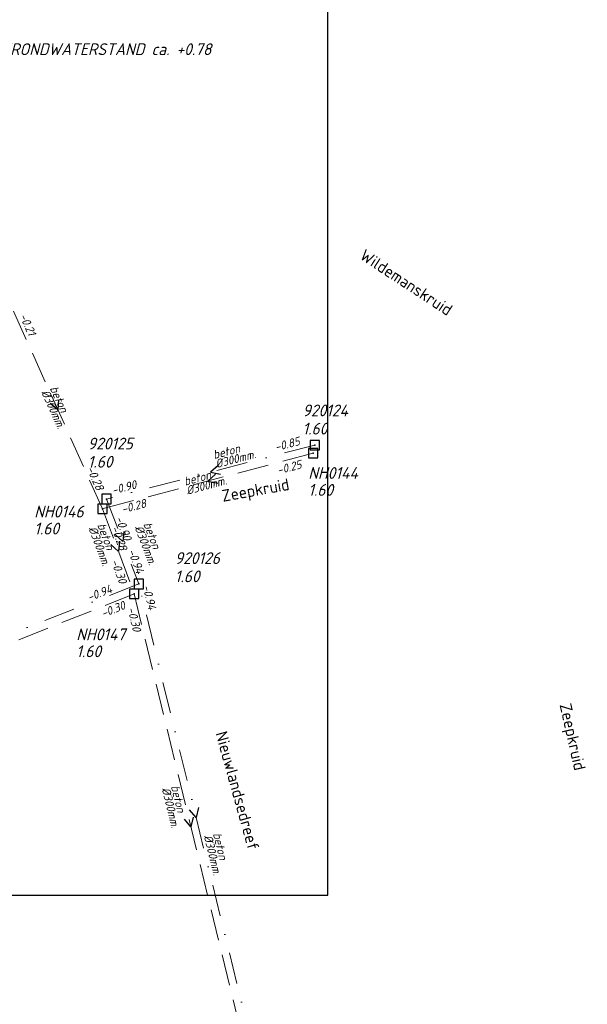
# Model space of a CAD drawing. Header units: metres. Extents: x 152202 to 157341, y 461610 to 468701.
# Tile 236 of 238: x 154803 to 154894, y 468313 to 468469. Entities that reach past the tile are written whole.
import ezdxf
from ezdxf.enums import TextEntityAlignment as Align

# ---------------------------------------------------------------- set-up
doc = ezdxf.new("R2010")
doc.units = ezdxf.units.M
doc.header["$PDMODE"] = 64
doc.header["$PDSIZE"] = 1.5
doc.linetypes.add('RI-HWA', pattern=[7.4, 5, -2.4])
doc.linetypes.add('RI-VWA', pattern=[11, 5, -3, 0, -3])
doc.layers.get('0').update_dxf_attribs({"linetype": 'CONTINUOUS'})
doc.layers.get('DEFPOINTS').update_dxf_attribs({"linetype": 'CONTINUOUS'})
for name, color, linetype, lineweight in [('B-OI-RI-HWA-BOB-T18', 150, 'CONTINUOUS', 18), ('B-OI-RI-HWA-MATERIAAL-T18', 150, 'CONTINUOUS', 18), ('B-OI-RI-HWA-PUTDEKSELHOOGTE-T25', 150, 'CONTINUOUS', 25), ('B-OI-RI-HWA-PUTNUMMER-T25', 150, 'CONTINUOUS', 25), ('B-OI-RI-HWA_DIAMETER-T18', 150, 'CONTINUOUS', 18), ('B-OI-RI-HWA_RIOOLPUT-S', 150, 'CONTINUOUS', 25), ('B-OI-RI-HWA_TRANSPORTLEIDING-G', 150, 'RI-HWA', 18), ('B-OI-RI-STROOMRICHTING-S', 252, 'CONTINUOUS', 25), ('B-OI-RI-VWA-BOB-T18', 34, 'CONTINUOUS', 18), ('B-OI-RI-VWA-DIAMETER-T18', 34, 'CONTINUOUS', 18), ('B-OI-RI-VWA-MATERIAAL-T18', 34, 'CONTINUOUS', 18), ('B-OI-RI-VWA_PUTDEKSELHOOGTE-T25', 34, 'CONTINUOUS', 25), ('B-OI-RI-VWA_PUTNUMMER-T25', 34, 'CONTINUOUS', 25), ('B-OI-RI-VWA_RIOOLPUT-S', 34, 'CONTINUOUS', 25), ('B-OI-RI-VWA_TRANSPORTLEIDING-G', 34, 'RI-VWA', 18), ('B-RO-OG-TOPOGRAFIE-T18', 2, 'CONTINUOUS', 18), ('N-OI-WH-T25', 2, 'CONTINUOUS', 25)]:
    doc.layers.add(name, color=color, linetype=linetype, lineweight=lineweight)
doc.styles.add('NLCS-ISO-M200-T18', font='NLCS-ISO.ttf', dxfattribs={"height": 360})
doc.styles.add('NLCS-ISO-M500-T18_CURSIEF', font='NLCS-ISO.ttf', dxfattribs={"oblique": 15, "height": 0.9})
doc.styles.add('NLCS-ISO-M750-T18_CURSIEF', font='NLCS-ISO.ttf', dxfattribs={"oblique": 15, "height": 1.35})
doc.styles.add('NLCS-ISO-M750-T25_CURSIEF', font='NLCS-ISO.ttf', dxfattribs={"oblique": 15, "height": 1.875})

# ---------------------------------------------------------------- blocks, each defined once
blk = doc.blocks.new('ACMAP_ANN_TEMPLATE_hwa-diam')
at = {"style": 'NLCS-ISO-M750-T18_CURSIEF', "oblique": 15}
blk.add_attdef('hwa-diam', (-3.7, -1.3), '', height=1.35, dxfattribs=at)
blk = doc.blocks.new('ACMAP_ANN_TEMPLATE_hwa-materiaal')
at = {"style": 'NLCS-ISO-M750-T18_CURSIEF', "oblique": 15}
blk.add_attdef('hwa-mat', (-3.7, 0.2), '', height=1.35, dxfattribs=at)
blk = doc.blocks.new('ACMAP_ANN_TEMPLATE_hwa-nap-l')
at = {"style": 'NLCS-ISO-M750-T18_CURSIEF', "oblique": 15}
blk.add_attdef('hwa-nap-l', (3.3, 0.2), '', height=1.35, dxfattribs=at)
blk = doc.blocks.new('ACMAP_ANN_TEMPLATE_hwa-nap-r')
at = {"style": 'NLCS-ISO-M750-T18_CURSIEF', "oblique": 15}
blk.add_attdef('hwa-nap-r', (-5.6, 0.2), '', height=1.35, dxfattribs=at)
blk = doc.blocks.new('ACMAP_ANN_TEMPLATE_vwa-diam')
at = {"style": 'NLCS-ISO-M750-T18_CURSIEF', "oblique": 15}
blk.add_attdef('vwa-diam', (0.3, -1.3), '', height=1.35, dxfattribs=at)
blk = doc.blocks.new('ACMAP_ANN_TEMPLATE_vwa-materiaal')
at = {"style": 'NLCS-ISO-M750-T18_CURSIEF', "oblique": 15}
blk.add_attdef('vwa-mat', (0.3, 0.2), '', height=1.35, dxfattribs=at)
blk = doc.blocks.new('ACMAP_ANN_TEMPLATE_vwa-nap-l')
at = {"style": 'NLCS-ISO-M750-T18_CURSIEF', "oblique": 15}
blk.add_attdef('vwa-nap-l', (3.3, 0.2), '', height=1.35, dxfattribs=at)
blk = doc.blocks.new('ACMAP_ANN_TEMPLATE_vwa-nap-r')
at = {"style": 'NLCS-ISO-M750-T18_CURSIEF', "oblique": 15}
blk.add_attdef('vwa-nap-r', (-5.6, 0.2), '', height=1.35, dxfattribs=at)
blk = doc.blocks.new('ACMAP_ANN_TEMPLATE_hwa-puth')
at = {"color": 0, "linetype": 'ByBlock', "style": 'NLCS-ISO-M750-T25_CURSIEF', "oblique": 15}
blk.add_attdef('hwa-puth', (-9, -6.8), '', height=1.88, dxfattribs=at)
blk = doc.blocks.new('ACMAP_ANN_TEMPLATE_hwa-putnr')
at = {"color": 0, "linetype": 'ByBlock', "style": 'NLCS-ISO-M750-T25_CURSIEF', "oblique": 15}
blk.add_attdef('hwa-putnr', (-9, -4.1), '', height=1.88, dxfattribs=at)
blk = doc.blocks.new('ACMAP_ANN_TEMPLATE_vwa-puth')
at = {"style": 'NLCS-ISO-M750-T25_CURSIEF', "oblique": 15}
blk.add_attdef('vwa-puth', (-3, 5), '', height=1.88, dxfattribs=at)
blk = doc.blocks.new('ACMAP_ANN_TEMPLATE_vwa-putnr')
at = {"style": 'NLCS-ISO-M750-T25_CURSIEF', "oblique": 15}
blk.add_attdef('vaw-putnr', (-3, 7.9), '', height=1.88, dxfattribs=at)

msp = doc.modelspace()

# ---------------------------------------------------------------- linework, layer by layer
at = {"layer": 'B-OI-RI-HWA_RIOOLPUT-S', "transparency": 33554623}
for p in [(154850.17, 468400.42), (154816.6, 468391.55), (154821.65, 468377.99)]:
    msp.add_point(p, dxfattribs=at)
at = {"layer": 'B-OI-RI-HWA_TRANSPORTLEIDING-G', "transparency": 33554623}
for p, q in [((154816.6, 468391.55), (154802.39, 468423.07)), ((154850.17, 468400.42), (154816.6, 468391.55)), ((154816.6, 468391.55), (154821.65, 468377.99)), ((154821.65, 468377.99), (154751.07, 468350)), ((154821.65, 468377.99), (154839.73, 468303.72))]:
    msp.add_line(p, q, dxfattribs=at)
at = {"layer": 'B-OI-RI-STROOMRICHTING-S', "transparency": 33554623}
for points in [[(154809.56, 468408.92), (154809.49, 468407.31), (154808.25, 468408.33)], [(154835.05, 468398.46), (154833.84, 468397.41), (154835.41, 468397.07)], [(154834.59, 468397.05), (154833.39, 468395.98), (154834.96, 468395.66)], [(154819.98, 468387.94), (154819.82, 468386.34), (154818.64, 468387.43)], [(154819.3, 468386.37), (154819.13, 468384.77), (154817.95, 468385.87)], [(154831.88, 468343.93), (154831.53, 468342.35), (154830.48, 468343.58)], [(154831.05, 468342.42), (154830.69, 468340.85), (154829.65, 468342.08)]]:
    msp.add_lwpolyline(points, dxfattribs=at)
at = {"layer": 'B-OI-RI-VWA_RIOOLPUT-S', "transparency": 33554623}
for p in [(154850.43, 468401.7), (154817.25, 468393.11), (154822.39, 468379.57)]:
    msp.add_point(p, dxfattribs=at)
at = {"layer": 'B-OI-RI-VWA_TRANSPORTLEIDING-G', "transparency": 33554623}
for p, q in [((154850.43, 468401.7), (154817.25, 468393.11)), ((154817.25, 468393.11), (154822.39, 468379.57)), ((154822.39, 468379.57), (154751.42, 468351.98)), ((154840.66, 468305.14), (154822.39, 468379.57))]:
    msp.add_line(p, q, dxfattribs=at)
at = {"layer": 'DEFPOINTS', "flags": 128}
msp.add_lwpolyline([(154852.51, 468520.854), (154848.08, 468520.556), (154812.94, 468520.556), (154655.44, 468520.556), (154655.44, 468343.555), (154655.44, 468329.988), (154852.51, 468329.988)], close=True, dxfattribs=at)

# ---------------------------------------------------------------- block references
at = {"layer": 'B-OI-RI-HWA-BOB-T18', "transparency": 33554623}
ref = msp.add_blockref('ACMAP_ANN_TEMPLATE_hwa-nap-r', (154805.414, 468417.156), dxfattribs=dict(at, rotation=294.2670360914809))
ref.add_attrib('hwa-nap-r', '-0.21', (154803.295, 468422.343), dxfattribs={"layer": '0', "color": 0, "linetype": 'ByBlock', "height": 1.35, "rotation": 294.26704, "style": 'NLCS-ISO-M750-T18_CURSIEF', "oblique": 15})
ref = msp.add_blockref('ACMAP_ANN_TEMPLATE_hwa-nap-l', (154841.483, 468395.975), dxfattribs=dict(at, rotation=14.80067550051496))
ref.add_attrib('hwa-nap-l', '-0.25', (154844.622, 468397.011), dxfattribs={"layer": '0', "color": 0, "linetype": 'ByBlock', "height": 1.35, "rotation": 14.80068, "style": 'NLCS-ISO-M750-T18_CURSIEF', "oblique": 15})
ref = msp.add_blockref('ACMAP_ANN_TEMPLATE_hwa-nap-l', (154812.467, 468400.925), dxfattribs=dict(at, rotation=294.2670360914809))
ref.add_attrib('hwa-nap-l', '-0.28', (154814.006, 468397.999), dxfattribs={"layer": '0', "color": 0, "linetype": 'ByBlock', "height": 1.35, "rotation": 294.26704, "style": 'NLCS-ISO-M750-T18_CURSIEF', "oblique": 15})
ref = msp.add_blockref('ACMAP_ANN_TEMPLATE_hwa-nap-r', (154825.276, 468392.039), dxfattribs=dict(at, rotation=14.80067550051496))
ref.add_attrib('hwa-nap-r', '-0.28', (154819.811, 468390.802), dxfattribs={"layer": '0', "color": 0, "linetype": 'ByBlock', "height": 1.35, "rotation": 14.80068, "style": 'NLCS-ISO-M750-T18_CURSIEF', "oblique": 15})
ref = msp.add_blockref('ACMAP_ANN_TEMPLATE_hwa-nap-l', (154816.6, 468391.55), dxfattribs=dict(at, rotation=290.4262806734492))
ref.add_attrib('hwa-nap-l', '-0.28', (154817.939, 468388.527), dxfattribs={"layer": '0', "color": 0, "linetype": 'ByBlock', "height": 1.35, "rotation": 290.42628, "style": 'NLCS-ISO-M750-T18_CURSIEF', "oblique": 15})
ref = msp.add_blockref('ACMAP_ANN_TEMPLATE_hwa-nap-r', (154819.671, 468377.891), dxfattribs=dict(at, rotation=290.4262806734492))
ref.add_attrib('hwa-nap-r', '-0.30', (154817.904, 468383.209), dxfattribs={"layer": '0', "color": 0, "linetype": 'ByBlock', "height": 1.35, "rotation": 290.42628, "style": 'NLCS-ISO-M750-T18_CURSIEF', "oblique": 15})
ref = msp.add_blockref('ACMAP_ANN_TEMPLATE_hwa-nap-l', (154813.701, 468372.784), dxfattribs=dict(at, rotation=21.63185438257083))
ref.add_attrib('hwa-nap-l', '-0.30', (154816.695, 468374.186), dxfattribs={"layer": '0', "color": 0, "linetype": 'ByBlock', "height": 1.35, "rotation": 21.63185, "style": 'NLCS-ISO-M750-T18_CURSIEF', "oblique": 15})
ref = msp.add_blockref('ACMAP_ANN_TEMPLATE_hwa-nap-l', (154819.564, 468378.883), dxfattribs=dict(at, rotation=283.6817399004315))
ref.add_attrib('hwa-nap-l', '-0.30', (154820.539, 468375.724), dxfattribs={"layer": '0', "color": 0, "linetype": 'ByBlock', "height": 1.35, "rotation": 283.68174, "style": 'NLCS-ISO-M750-T18_CURSIEF', "oblique": 15})
at = {"layer": 'B-OI-RI-HWA-MATERIAAL-T18', "transparency": 33554623}
ref = msp.add_blockref('ACMAP_ANN_TEMPLATE_hwa-materiaal', (154809.495, 468407.31), dxfattribs=dict(at, rotation=294.2670360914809))
ref.add_attrib('hwa-mat', 'beton', (154808.157, 468410.765), dxfattribs={"layer": '0', "color": 0, "linetype": 'ByBlock', "height": 1.35, "rotation": 294.26704, "style": 'NLCS-ISO-M750-T18_CURSIEF', "oblique": 15})
ref = msp.add_blockref('ACMAP_ANN_TEMPLATE_hwa-materiaal', (154833.385, 468395.985), dxfattribs=dict(at, rotation=14.80067550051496))
ref.add_attrib('hwa-mat', 'beton', (154829.757, 468395.233), dxfattribs={"layer": '0', "color": 0, "linetype": 'ByBlock', "height": 1.35, "rotation": 14.80068, "style": 'NLCS-ISO-M750-T18_CURSIEF', "oblique": 15})
ref = msp.add_blockref('ACMAP_ANN_TEMPLATE_hwa-materiaal', (154816.842, 468385.442), dxfattribs=dict(at, rotation=290.4262806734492))
ref.add_attrib('hwa-mat', 'beton', (154815.738, 468388.979), dxfattribs={"layer": '0', "color": 0, "linetype": 'ByBlock', "height": 1.35, "rotation": 290.42628, "style": 'NLCS-ISO-M750-T18_CURSIEF', "oblique": 15})
ref = msp.add_blockref('ACMAP_ANN_TEMPLATE_hwa-materiaal', (154828.17, 468343.68), dxfattribs=dict(at, rotation=283.6817399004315))
ref.add_attrib('hwa-mat', 'beton', (154827.489, 468347.322), dxfattribs={"layer": '0', "color": 0, "linetype": 'ByBlock', "height": 1.35, "rotation": 283.68174, "style": 'NLCS-ISO-M750-T18_CURSIEF', "oblique": 15})
at = {"layer": 'B-OI-RI-HWA-PUTDEKSELHOOGTE-T25', "transparency": 33554623}
for p in [(154858.405, 468400.42), (154814.711, 468394.263), (154821.412, 468374.702)]:
    msp.add_blockref('ACMAP_ANN_TEMPLATE_hwa-puth', p, dxfattribs=at).add_auto_attribs({'hwa-puth': '1.60'})
at = {"layer": 'B-OI-RI-HWA-PUTNUMMER-T25', "transparency": 33554623}
for p, values in [((154858.405, 468400.42), {'hwa-putnr': 'NH0144'}), ((154814.711, 468394.263), {'hwa-putnr': 'NH0146'}), ((154821.412, 468374.702), {'hwa-putnr': 'NH0147'})]:
    msp.add_blockref('ACMAP_ANN_TEMPLATE_hwa-putnr', p, dxfattribs=at).add_auto_attribs(values)
at = {"layer": 'B-OI-RI-HWA_DIAMETER-T18', "transparency": 33554623}
ref = msp.add_blockref('ACMAP_ANN_TEMPLATE_hwa-diam', (154809.495, 468407.31), dxfattribs=dict(at, rotation=294.2670360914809))
ref.add_attrib('hwa-diam', '%%c300mm.', (154806.789, 468410.149), dxfattribs={"layer": '0', "color": 0, "linetype": 'ByBlock', "height": 1.35, "rotation": 294.26704, "style": 'NLCS-ISO-M750-T18_CURSIEF', "oblique": 15})
ref = msp.add_blockref('ACMAP_ANN_TEMPLATE_hwa-diam', (154833.385, 468395.985), dxfattribs=dict(at, rotation=14.80067550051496))
ref.add_attrib('hwa-diam', '%%c300mm.', (154830.14, 468393.783), dxfattribs={"layer": '0', "color": 0, "linetype": 'ByBlock', "height": 1.35, "rotation": 14.80068, "style": 'NLCS-ISO-M750-T18_CURSIEF', "oblique": 15})
ref = msp.add_blockref('ACMAP_ANN_TEMPLATE_hwa-diam', (154816.842, 468385.442), dxfattribs=dict(at, rotation=290.4262806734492))
ref.add_attrib('hwa-diam', '%%c300mm.', (154814.332, 468388.456), dxfattribs={"layer": '0', "color": 0, "linetype": 'ByBlock', "height": 1.35, "rotation": 290.42628, "style": 'NLCS-ISO-M750-T18_CURSIEF', "oblique": 15})
ref = msp.add_blockref('ACMAP_ANN_TEMPLATE_hwa-diam', (154828.17, 468343.68), dxfattribs=dict(at, rotation=283.6817399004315))
ref.add_attrib('hwa-diam', '%%c300mm.', (154826.031, 468346.967), dxfattribs={"layer": '0', "color": 0, "linetype": 'ByBlock', "height": 1.35, "rotation": 283.68174, "style": 'NLCS-ISO-M750-T18_CURSIEF', "oblique": 15})
at = {"layer": 'B-OI-RI-VWA-BOB-T18', "transparency": 33554623}
ref = msp.add_blockref('ACMAP_ANN_TEMPLATE_vwa-nap-l', (154841.107, 468399.689), dxfattribs=dict(at, rotation=14.51467704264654))
ref.add_attrib('vwa-nap-l', '-0.85', (154844.252, 468400.71), dxfattribs={"layer": '0', "color": 0, "linetype": 'ByBlock', "height": 1.35, "rotation": 14.51468, "style": 'NLCS-ISO-M750-T18_CURSIEF', "oblique": 15})
ref = msp.add_blockref('ACMAP_ANN_TEMPLATE_vwa-nap-r', (154823.741, 468395.033), dxfattribs=dict(at, rotation=14.51467704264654))
ref.add_attrib('vwa-nap-r', '-0.90', (154818.27, 468393.823), dxfattribs={"layer": '0', "color": 0, "linetype": 'ByBlock', "height": 1.35, "rotation": 14.51468, "style": 'NLCS-ISO-M750-T18_CURSIEF', "oblique": 15})
ref = msp.add_blockref('ACMAP_ANN_TEMPLATE_vwa-nap-l', (154817.25, 468393.11), dxfattribs=dict(at, rotation=290.7875607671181))
ref.add_attrib('vwa-nap-l', '-0.90', (154818.608, 468390.096), dxfattribs={"layer": '0', "color": 0, "linetype": 'ByBlock', "height": 1.35, "rotation": 290.78756, "style": 'NLCS-ISO-M750-T18_CURSIEF', "oblique": 15})
ref = msp.add_blockref('ACMAP_ANN_TEMPLATE_vwa-nap-r', (154822.39, 468379.57), dxfattribs=dict(at, rotation=290.7875607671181))
ref.add_attrib('vwa-nap-r', '-0.94', (154820.59, 468384.876), dxfattribs={"layer": '0', "color": 0, "linetype": 'ByBlock', "height": 1.35, "rotation": 290.78756, "style": 'NLCS-ISO-M750-T18_CURSIEF', "oblique": 15})
ref = msp.add_blockref('ACMAP_ANN_TEMPLATE_vwa-nap-l', (154811.472, 468375.385), dxfattribs=dict(at, rotation=21.24388212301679))
ref.add_attrib('vwa-nap-l', '-0.94', (154814.475, 468376.767), dxfattribs={"layer": '0', "color": 0, "linetype": 'ByBlock', "height": 1.35, "rotation": 21.24388, "style": 'NLCS-ISO-M750-T18_CURSIEF', "oblique": 15})
ref = msp.add_blockref('ACMAP_ANN_TEMPLATE_vwa-nap-r', (154824.086, 468373.785), dxfattribs=dict(at, rotation=283.7914609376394))
ref.add_attrib('vwa-nap-r', '-0.94', (154822.946, 468379.271), dxfattribs={"layer": '0', "color": 0, "linetype": 'ByBlock', "height": 1.35, "rotation": 283.79146, "style": 'NLCS-ISO-M750-T18_CURSIEF', "oblique": 15})
at = {"layer": 'B-OI-RI-VWA-DIAMETER-T18', "transparency": 33554623}
ref = msp.add_blockref('ACMAP_ANN_TEMPLATE_vwa-diam', (154834.158, 468399.204), dxfattribs=dict(at, rotation=14.51467704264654))
ref.add_attrib('vwa-diam', '%%c300mm.', (154834.774, 468398.021), dxfattribs={"layer": '0', "color": 0, "linetype": 'ByBlock', "height": 1.35, "rotation": 14.51468, "style": 'NLCS-ISO-M750-T18_CURSIEF', "oblique": 15})
ref = msp.add_blockref('ACMAP_ANN_TEMPLATE_vwa-diam', (154822.796, 468389.338), dxfattribs=dict(at, rotation=290.7875607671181))
ref.add_attrib('vwa-diam', '%%c300mm.', (154821.687, 468388.597), dxfattribs={"layer": '0', "color": 0, "linetype": 'ByBlock', "height": 1.35, "rotation": 290.78756, "style": 'NLCS-ISO-M750-T18_CURSIEF', "oblique": 15})
ref = msp.add_blockref('ACMAP_ANN_TEMPLATE_vwa-diam', (154833.922, 468340.022), dxfattribs=dict(at, rotation=283.7914609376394))
ref.add_attrib('vwa-diam', '%%c300mm.', (154832.731, 468339.42), dxfattribs={"layer": '0', "color": 0, "linetype": 'ByBlock', "height": 1.35, "rotation": 283.79146, "style": 'NLCS-ISO-M750-T18_CURSIEF', "oblique": 15})
at = {"layer": 'B-OI-RI-VWA-MATERIAAL-T18', "transparency": 33554623}
ref = msp.add_blockref('ACMAP_ANN_TEMPLATE_vwa-materiaal', (154834.158, 468399.204), dxfattribs=dict(at, rotation=14.51467704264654))
ref.add_attrib('vwa-mat', 'beton', (154834.398, 468399.473), dxfattribs={"layer": '0', "color": 0, "linetype": 'ByBlock', "height": 1.35, "rotation": 14.51468, "style": 'NLCS-ISO-M750-T18_CURSIEF', "oblique": 15})
ref = msp.add_blockref('ACMAP_ANN_TEMPLATE_vwa-materiaal', (154822.796, 468389.338), dxfattribs=dict(at, rotation=290.7875607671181))
ref.add_attrib('vwa-mat', 'beton', (154823.09, 468389.129), dxfattribs={"layer": '0', "color": 0, "linetype": 'ByBlock', "height": 1.35, "rotation": 290.78756, "style": 'NLCS-ISO-M750-T18_CURSIEF', "oblique": 15})
ref = msp.add_blockref('ACMAP_ANN_TEMPLATE_vwa-materiaal', (154833.922, 468340.022), dxfattribs=dict(at, rotation=283.7914609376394))
ref.add_attrib('vwa-mat', 'beton', (154834.188, 468339.778), dxfattribs={"layer": '0', "color": 0, "linetype": 'ByBlock', "height": 1.35, "rotation": 283.79146, "style": 'NLCS-ISO-M750-T18_CURSIEF', "oblique": 15})
at = {"layer": 'B-OI-RI-VWA_PUTDEKSELHOOGTE-T25', "transparency": 33554623}
ref = msp.add_blockref('ACMAP_ANN_TEMPLATE_vwa-puth', (154851.499, 468398.388), dxfattribs=at)
ref.add_attrib('vwa-puth', '1.60', (154848.499, 468403.388), dxfattribs={"layer": '0', "color": 0, "linetype": 'ByBlock', "height": 1.875, "style": 'NLCS-ISO-M750-T25_CURSIEF', "oblique": 15})
ref = msp.add_blockref('ACMAP_ANN_TEMPLATE_vwa-puth', (154817.25, 468393.11), dxfattribs=at)
ref.add_attrib('vwa-puth', '1.60', (154814.25, 468398.11), dxfattribs={"layer": '0', "color": 0, "linetype": 'ByBlock', "height": 1.875, "style": 'NLCS-ISO-M750-T25_CURSIEF', "oblique": 15})
ref = msp.add_blockref('ACMAP_ANN_TEMPLATE_vwa-puth', (154831.129, 468374.851), dxfattribs=at)
ref.add_attrib('vwa-puth', '1.60', (154828.129, 468379.851), dxfattribs={"layer": '0', "color": 0, "linetype": 'ByBlock', "height": 1.875, "style": 'NLCS-ISO-M750-T25_CURSIEF', "oblique": 15})
at = {"layer": 'B-OI-RI-VWA_PUTNUMMER-T25', "transparency": 33554623}
ref = msp.add_blockref('ACMAP_ANN_TEMPLATE_vwa-putnr', (154851.499, 468398.388), dxfattribs=at)
ref.add_attrib('vaw-putnr', '920124', (154848.499, 468406.288), dxfattribs={"layer": '0', "color": 0, "linetype": 'ByBlock', "height": 1.875, "style": 'NLCS-ISO-M750-T25_CURSIEF', "oblique": 15})
ref = msp.add_blockref('ACMAP_ANN_TEMPLATE_vwa-putnr', (154817.25, 468393.11), dxfattribs=at)
ref.add_attrib('vaw-putnr', '920125', (154814.25, 468401.01), dxfattribs={"layer": '0', "color": 0, "linetype": 'ByBlock', "height": 1.875, "style": 'NLCS-ISO-M750-T25_CURSIEF', "oblique": 15})
ref = msp.add_blockref('ACMAP_ANN_TEMPLATE_vwa-putnr', (154831.129, 468374.851), dxfattribs=at)
ref.add_attrib('vaw-putnr', '920126', (154828.129, 468382.751), dxfattribs={"layer": '0', "color": 0, "linetype": 'ByBlock', "height": 1.875, "style": 'NLCS-ISO-M750-T25_CURSIEF', "oblique": 15})

# ---------------------------------------------------------------- texts
at = {"layer": 'B-RO-OG-TOPOGRAFIE-T18', "style": 'NLCS-ISO-M200-T18'}
for s, rotation, p in [('Wildemanskruid', 326.8, (154865.045, 468427.634)), ('Zeepkruid', 10.2, (154841.038, 468394.268)), ('Zeepkruid', 282.7, (154891.298, 468355.157)), ('Nieuwlandsedreef', 285.6, (154838.121, 468346.632))]:
    msp.add_text(s, height=1.875, rotation=rotation, dxfattribs=at).set_placement(p, align=Align.MIDDLE)
at = {"layer": 'N-OI-WH-T25', "style": 'NLCS-ISO-M500-T18_CURSIEF', "oblique": 15}
msp.add_text('HOOGST GEMETEN GRONDWATERSTAND ca. +0.78', height=1.875, dxfattribs=at).set_placement((154806.52, 468463.293), align=Align.BOTTOM_CENTER)

doc.saveas('drawing.dxf')
